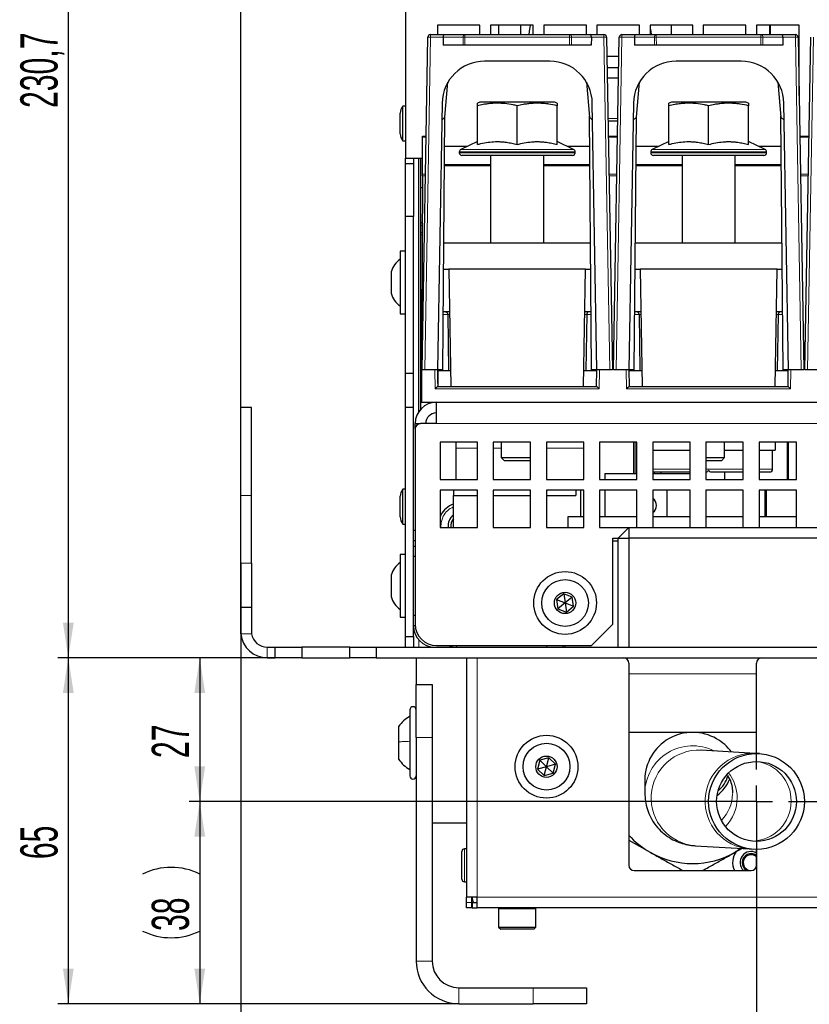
# Paper-space layout 'Blatt5' of a CAD drawing. Header units: millimetres. Extents: x 5 to 418, y 2 to 292.
# Tile 3 of 30: x 93 to 167, y 106 to 199. Entities that reach past the tile are written whole.
import ezdxf

# ---------------------------------------------------------------- set-up
doc = ezdxf.new("R2010")
doc.units = ezdxf.units.MM
doc.layers.add('SLD-0', color=7, linetype='Continuous')
doc.styles.add('SLDTEXTSTYLE1', font='TXT', dxfattribs={"width": 0.605})
doc.dimstyles.new('SLDDIMSTYLE5', dxfattribs={"dimtxt": 3.5, "dimasz": 3.302, "dimexe": 0, "dimexo": 0.0625, "dimgap": 0.875, "dimtad": 1, "dimdec": 1, "dimlfac": 2, "dimrnd": 1e-09, "dimzin": 12, "dimdsep": 46, "dimtxsty": 'SLDTEXTSTYLE1', "dimsah": 1, "dimcen": 0.09, "dimadec": 0, "dimazin": 3, "dimtfac": 1, "dimtofl": 0, "dimtmove": 0, "dimatfit": 3, "dimfxl": 1, "dimfrac": 2, "dimtolj": 1, "dimtzin": 12, "dimarcsym": 0})
doc.dimstyles.new('SLDDIMSTYLE6', dxfattribs={"dimtxt": 3.5, "dimasz": 3.302, "dimexe": 0, "dimexo": 0.0625, "dimgap": 0.875, "dimtad": 1, "dimlfac": 2, "dimrnd": 1e-09, "dimzin": 12, "dimdsep": 46, "dimtxsty": 'SLDTEXTSTYLE1', "dimsah": 1, "dimcen": 0.09, "dimadec": 0, "dimazin": 3, "dimtfac": 1, "dimtofl": 0, "dimtmove": 0, "dimatfit": 3, "dimfxl": 1, "dimfrac": 2, "dimtolj": 1, "dimtzin": 12, "dimarcsym": 0})

# ---------------------------------------------------------------- blocks, each defined once
blk = doc.blocks.new('_D_28')
at = {"layer": 'SLD-0', "color": 7}
for p, q in [((133.868, 254.007), (96.083, 254.007)), ((97.083, 254.007), (97.083, 138.668)), ((119.043, 138.668), (96.083, 138.668))]:
    blk.add_line(p, q, dxfattribs=at)
for points in [[(97.083, 254.007), (96.575, 250.705), (97.591, 250.705)], [(97.083, 138.668), (97.591, 141.97), (96.575, 141.97)]]:
    blk.add_solid(points, dxfattribs=at)
at = {"layer": 'SLD-0', "color": 7, "insert": (92.572, 190.322), "char_height": 3.5, "attachment_point": 1, "rotation": 90, "style": 'SLDTEXTSTYLE1'}
blk.add_mtext('230,7', dxfattribs=at)
blk = doc.blocks.new('_D_29')
at = {"layer": 'SLD-0', "color": 7}
for p, q in [((119.043, 138.668), (96.083, 138.668)), ((97.083, 138.668), (97.083, 106.168)), ((133.793, 106.168), (96.083, 106.168))]:
    blk.add_line(p, q, dxfattribs=at)
for points in [[(97.083, 138.668), (96.575, 135.366), (97.591, 135.366)], [(97.083, 106.168), (97.591, 109.47), (96.575, 109.47)]]:
    blk.add_solid(points, dxfattribs=at)
at = {"layer": 'SLD-0', "color": 7, "insert": (92.572, 119.745), "char_height": 3.5, "attachment_point": 1, "rotation": 90, "style": 'SLDTEXTSTYLE1'}
blk.add_mtext('65', dxfattribs=at)
blk = doc.blocks.new('_D_30')
at = {"layer": 'SLD-0', "color": 7}
for p, q in [((119.043, 138.668), (108.441, 138.668)), ((109.441, 138.668), (109.441, 125.168)), ((161.793, 125.168), (108.441, 125.168))]:
    blk.add_line(p, q, dxfattribs=at)
for points in [[(109.441, 138.668), (108.933, 135.366), (109.949, 135.366)], [(109.441, 125.168), (109.949, 128.47), (108.933, 128.47)]]:
    blk.add_solid(points, dxfattribs=at)
at = {"layer": 'SLD-0', "color": 7, "insert": (104.929, 129.245), "char_height": 3.5, "attachment_point": 1, "rotation": 90, "style": 'SLDTEXTSTYLE1'}
blk.add_mtext('27', dxfattribs=at)
blk = doc.blocks.new('_D_31')
at = {"layer": 'SLD-0', "color": 7}
for p, q in [((161.793, 125.168), (108.441, 125.168)), ((109.441, 125.168), (109.441, 106.168)), ((133.793, 106.168), (108.441, 106.168))]:
    blk.add_line(p, q, dxfattribs=at)
for centre, start, end in [((106.755, 112.97), 63.43495, 116.56505), ((106.755, 118.366), 243.43495, 296.56505)]:
    blk.add_arc(centre, 6.006, start, end, dxfattribs=at)
for points in [[(109.441, 125.168), (108.933, 121.866), (109.949, 121.866)], [(109.441, 106.168), (109.949, 109.47), (108.933, 109.47)]]:
    blk.add_solid(points, dxfattribs=at)
at = {"layer": 'SLD-0', "color": 7, "insert": (104.929, 112.995), "char_height": 3.5, "attachment_point": 1, "rotation": 90, "style": 'SLDTEXTSTYLE1'}
blk.add_mtext('38', dxfattribs=at)
blk = doc.blocks.new('_D_32')
at = {"layer": 'SLD-0', "color": 7}
for p, q in [((113.293, 147.55), (113.293, 95.168)), ((161.793, 125.168), (161.793, 95.168)), ((113.293, 96.168), (161.793, 96.168))]:
    blk.add_line(p, q, dxfattribs=at)
for points in [[(113.293, 96.168), (116.595, 95.66), (116.595, 96.676)], [(161.793, 96.168), (158.491, 96.676), (158.491, 95.66)]]:
    blk.add_solid(points, dxfattribs=at)
at = {"layer": 'SLD-0', "color": 7, "insert": (134.869, 100.68), "char_height": 3.5, "attachment_point": 1, "style": 'SLDTEXTSTYLE1'}
blk.add_mtext('97', dxfattribs=at)
blk = doc.blocks.new('_D_33')
at = {"layer": 'SLD-0', "color": 7}
for p, q in [((113.293, 145.918), (113.293, 87.596)), ((260.793, 125.168), (260.793, 87.596)), ((260.793, 88.596), (113.293, 88.596))]:
    blk.add_line(p, q, dxfattribs=at)
for points in [[(113.293, 88.596), (116.595, 88.088), (116.595, 89.104)], [(260.793, 88.596), (257.491, 89.104), (257.491, 88.088)]]:
    blk.add_solid(points, dxfattribs=at)
at = {"layer": 'SLD-0', "color": 7, "insert": (183.032, 93.108), "char_height": 3.5, "attachment_point": 1, "style": 'SLDTEXTSTYLE1'}
blk.add_mtext('295', dxfattribs=at)
blk = doc.blocks.new('_D_34')
at = {"layer": 'SLD-0', "color": 7}
for p, q in [((113.293, 153.905), (113.293, 269.669)), ((309.293, 153.905), (309.293, 269.669)), ((113.293, 268.669), (309.293, 268.669))]:
    blk.add_line(p, q, dxfattribs=at)
for points in [[(113.293, 268.669), (116.595, 268.161), (116.595, 269.177)], [(309.293, 268.669), (305.991, 269.177), (305.991, 268.161)]]:
    blk.add_solid(points, dxfattribs=at)
at = {"layer": 'SLD-0', "color": 7, "insert": (207.282, 273.18), "char_height": 3.5, "attachment_point": 1, "style": 'SLDTEXTSTYLE1'}
blk.add_mtext('392', dxfattribs=at)
blk = doc.blocks.new('_D_35')
at = {"layer": 'SLD-0', "color": 7}
for p, q in [((161.793, 119.168), (161.793, 95.182)), ((260.793, 119.168), (260.793, 95.182)), ((161.793, 96.182), (260.793, 96.182))]:
    blk.add_line(p, q, dxfattribs=at)
for points in [[(161.793, 96.182), (165.095, 95.674), (165.095, 96.69)], [(260.793, 96.182), (257.491, 96.69), (257.491, 95.674)]]:
    blk.add_solid(points, dxfattribs=at)
at = {"layer": 'SLD-0', "color": 7, "insert": (207.282, 100.694), "char_height": 3.5, "attachment_point": 1, "style": 'SLDTEXTSTYLE1'}
blk.add_mtext('198', dxfattribs=at)
blk = doc.blocks.new('SW_CENTERMARKSYMBOL_5')
at = {"layer": 'SLD-0', "color": 0}
for p, q in [((0, 3), (0, 6)), ((0, 0), (0, 1.5)), ((-3, 0), (-6, 0)), ((0, 0), (-1.5, 0)), ((0, 0), (0, -1.5)), ((0, 0), (1.5, 0)), ((3, 0), (6, 0)), ((0, -3), (0, -6))]:
    blk.add_line(p, q, dxfattribs=at)

psp = doc.layouts.new('Blatt5')

# ---------------------------------------------------------------- linework, layer by layer
at = {"color": 7, "linetype": 'Continuous', "lineweight": 25}
for p, q in [((128.7926, 221.3683), (128.7926, 185.6183)), ((135.7926, 198.1183), (131.7926, 198.1183)), ((131.7926, 198.1183), (131.7926, 197.2183)), ((135.7926, 197.2183), (135.7926, 198.1183)), ((140.7926, 198.1183), (136.7926, 198.1183)), ((136.7926, 198.1183), (136.7926, 197.2183)), ((137.5426, 198.1183), (137.5426, 197.2183)), ((139.6426, 197.2183), (139.6426, 198.1183)), ((140.7926, 197.2183), (140.7926, 198.1183)), ((145.7926, 198.1183), (141.7926, 198.1183)), ((141.7926, 198.1183), (141.7926, 197.2183)), ((145.7926, 197.2183), (145.7926, 198.1183)), ((150.7926, 198.1183), (146.7926, 198.1183)), ((146.7926, 198.1183), (146.7926, 197.2183)), ((150.7926, 197.2183), (150.7926, 198.1183)), ((155.7926, 198.1183), (151.7926, 198.1183)), ((151.7926, 198.1183), (151.7926, 197.2183)), ((153.7926, 197.2183), (153.7926, 198.1183)), ((155.7926, 197.2183), (155.7926, 198.1183)), ((160.7926, 198.1183), (156.7926, 198.1183)), ((156.7926, 198.1183), (156.7926, 197.2183)), ((160.7926, 197.2183), (160.7926, 198.1183)), ((165.7926, 198.1183), (161.7926, 198.1183)), ((161.7926, 198.1183), (161.7926, 197.2183)), ((163.0426, 197.2183), (163.0426, 198.1183)), ((163.1176, 197.2183), (163.1176, 198.1183)), ((165.7926, 194.1183), (165.7926, 198.1183)), ((131.1381, 197.2183), (132.4231, 197.2183)), ((132.4231, 197.2183), (134.3733, 197.2183)), ((134.3733, 197.2183), (144.2119, 197.2183)), ((144.2119, 197.2183), (146.1621, 197.2183)), ((146.1621, 197.2183), (147.4471, 197.2183)), ((149.1381, 197.2183), (150.4231, 197.2183)), ((150.4231, 197.2183), (152.3733, 197.2183)), ((152.3733, 197.2183), (162.2119, 197.2183)), ((162.2119, 197.2183), (164.1621, 197.2183)), ((164.1621, 197.2183), (165.4471, 197.2183)), ((130.3426, 165.7183), (130.8881, 196.9727)), ((132.3196, 196.964), (132.325, 196.2183)), ((134.2019, 196.2183), (132.325, 196.2183)), ((134.3787, 196.2183), (134.2019, 196.2183)), ((144.2065, 196.2183), (134.3787, 196.2183)), ((144.3833, 196.2183), (144.2065, 196.2183)), ((146.2602, 196.2183), (144.3833, 196.2183)), ((146.2656, 196.964), (146.2602, 196.2183)), ((147.697, 196.9727), (148.2426, 165.7183)), ((148.3426, 165.7183), (148.8881, 196.9727)), ((150.3196, 196.964), (150.325, 196.2183)), ((152.2019, 196.2183), (150.325, 196.2183)), ((152.3787, 196.2183), (152.2019, 196.2183)), ((162.2065, 196.2183), (152.3787, 196.2183)), ((162.3833, 196.2183), (162.2065, 196.2183)), ((164.2602, 196.2183), (162.3833, 196.2183)), ((164.2656, 196.964), (164.2602, 196.2183)), ((165.697, 196.9727), (166.2426, 165.7183)), ((166.3426, 165.7183), (166.8881, 196.9727)), ((142.3556, 194.7183), (136.2296, 194.7183)), ((148.8566, 195.1683), (147.7285, 195.1683)), ((160.3556, 194.7183), (154.2296, 194.7183)), ((165.7926, 195.1683), (165.7285, 195.1683)), ((147.7469, 194.1183), (148.8383, 194.1183)), ((165.7469, 194.1183), (165.7926, 194.1183)), ((132.4942, 189.4683), (132.7809, 192.7447)), ((145.8043, 192.7447), (146.091, 189.4683)), ((148.8209, 193.1183), (147.7643, 193.1183)), ((150.4942, 189.4683), (150.7809, 192.7447)), ((163.8043, 192.7447), (164.091, 189.4683)), ((165.7926, 193.1183), (165.7643, 193.1183)), ((165.7926, 191.4988), (165.7926, 193.1183)), ((132.2302, 190.7881), (131.7926, 165.7183)), ((135.7926, 190.8683), (135.5426, 190.7683)), ((142.7926, 190.8683), (135.7926, 190.8683)), ((143.0426, 190.7683), (142.7926, 190.8683)), ((146.7926, 165.7183), (146.355, 190.7881)), ((150.2302, 190.7881), (149.7926, 165.7183)), ((153.7926, 190.8683), (153.5426, 190.7683)), ((160.7926, 190.8683), (153.7926, 190.8683)), ((161.0426, 190.7683), (160.7926, 190.8683)), ((164.7926, 165.7183), (164.355, 190.7881)), ((128.2926, 187.8973), (128.2926, 189.8394)), ((128.7926, 190.5008), (128.5426, 190.5008)), ((128.5426, 187.2358), (128.5426, 190.5008)), ((135.5426, 186.8905), (135.5426, 190.5363)), ((139.2926, 186.8905), (139.2926, 190.5363)), ((143.0426, 186.8905), (143.0426, 190.5363)), ((153.5426, 186.8905), (153.5426, 190.5363)), ((157.2926, 186.8905), (157.2926, 190.5363)), ((161.0426, 186.8905), (161.0426, 190.5363)), ((132.202, 189.1762), (132.4942, 189.4683)), ((132.2926, 165.7183), (132.5005, 189.54)), ((146.2926, 165.7183), (146.0847, 189.54)), ((146.091, 189.4683), (146.3831, 189.1762)), ((147.8341, 189.1183), (148.751, 189.1183)), ((150.202, 189.1762), (150.4942, 189.4683)), ((150.2926, 165.7183), (150.5005, 189.54)), ((164.2926, 165.7183), (164.0847, 189.54)), ((164.091, 189.4683), (164.3831, 189.1762)), ((128.5426, 187.2358), (128.7926, 187.2358)), ((130.3862, 184.1128), (130.4014, 187.5951)), ((130.4014, 187.5951), (130.4017, 187.6683)), ((130.4017, 187.6683), (130.7257, 187.6683)), ((135.5426, 187.161), (133.9869, 186.4356)), ((144.5982, 186.4356), (143.0426, 187.161)), ((147.8594, 187.6683), (148.7257, 187.6683)), ((153.5426, 187.161), (151.9869, 186.4356)), ((162.5982, 186.4356), (161.0426, 187.161)), ((165.8594, 187.6683), (166.7257, 187.6683)), ((134.5932, 186.7183), (132.4759, 186.7183)), ((133.8426, 186.2091), (133.8426, 186.1183)), ((146.1093, 186.7183), (143.992, 186.7183)), ((144.7426, 186.1183), (144.7426, 186.2091)), ((152.5932, 186.7183), (150.4759, 186.7183)), ((151.8426, 186.2091), (151.8426, 186.1183)), ((164.1093, 186.7183), (161.992, 186.7183)), ((162.7426, 186.1183), (162.7426, 186.2091)), ((128.7926, 185.6183), (130.3927, 185.6183)), ((128.7926, 185.1183), (128.7926, 185.6183)), ((128.7926, 185.1183), (129.5426, 185.1183)), ((128.7926, 180.1183), (128.7926, 185.1183)), ((129.5426, 185.6183), (129.5426, 185.1183)), ((129.5426, 185.1183), (129.5426, 180.1183)), ((130.0426, 161.7986), (130.0426, 185.6183)), ((130.2176, 162.019), (130.2176, 185.6183)), ((139.2926, 185.8683), (134.0926, 185.8683)), ((136.7926, 185.8683), (136.7926, 177.6683)), ((144.4926, 185.8683), (139.2926, 185.8683)), ((141.7926, 177.6683), (141.7926, 185.8683)), ((157.2926, 185.8683), (152.0926, 185.8683)), ((154.7926, 185.8683), (154.7926, 177.6683)), ((162.4926, 185.8683), (157.2926, 185.8683)), ((159.7926, 177.6683), (159.7926, 185.8683)), ((130.3854, 183.9404), (130.3862, 184.1128)), ((132.4601, 184.9183), (133.0425, 184.9183)), ((132.7926, 184.9683), (132.4606, 184.9683)), ((136.7926, 184.9683), (132.7926, 184.9683)), ((132.7926, 184.9183), (132.7935, 184.9683)), ((133.0425, 184.9183), (136.7926, 184.9183)), ((145.7926, 184.9683), (141.7926, 184.9683)), ((141.7926, 184.9183), (145.5426, 184.9183)), ((145.5426, 184.9183), (146.125, 184.9183)), ((145.7917, 184.9683), (145.7926, 184.9183)), ((146.1246, 184.9683), (145.7926, 184.9683)), ((150.4601, 184.9183), (151.0425, 184.9183)), ((150.7926, 184.9683), (150.4606, 184.9683)), ((154.7926, 184.9683), (150.7926, 184.9683)), ((150.7926, 184.9183), (150.7935, 184.9683)), ((151.0425, 184.9183), (154.7926, 184.9183)), ((163.7926, 184.9683), (159.7926, 184.9683)), ((159.7926, 184.9183), (163.5426, 184.9183)), ((163.5426, 184.9183), (164.125, 184.9183)), ((163.7917, 184.9683), (163.7926, 184.9183)), ((164.1246, 184.9683), (163.7926, 184.9683)), ((130.3854, 183.9404), (130.2926, 162.6683)), ((130.2176, 182.8408), (130.3806, 182.8408)), ((129.5426, 180.1183), (128.7926, 180.1183)), ((128.7926, 165.3683), (128.7926, 180.1183)), ((129.5426, 165.3683), (129.5426, 180.1183)), ((130.2176, 179.5683), (130.3663, 179.5683)), ((132.3969, 177.6683), (146.1883, 177.6683)), ((150.3969, 177.6683), (164.1883, 177.6683)), ((128.7926, 176.8683), (128.2926, 176.8683)), ((128.2926, 176.8683), (128.2926, 172.2873)), ((127.4426, 174.9183), (127.4426, 173.3654)), ((132.3751, 175.1683), (132.8608, 175.1683)), ((145.7244, 175.1683), (132.8608, 175.1683)), ((132.8608, 175.1683), (133.0528, 164.1683)), ((145.5324, 164.1683), (145.7244, 175.1683)), ((145.7244, 175.1683), (146.2101, 175.1683)), ((150.3751, 175.1683), (150.8608, 175.1683)), ((163.7244, 175.1683), (150.8608, 175.1683)), ((150.8608, 175.1683), (151.0528, 164.1683)), ((163.5324, 164.1683), (163.7244, 175.1683)), ((163.7244, 175.1683), (164.2101, 175.1683)), ((127.4426, 173.3654), (127.4426, 172.9183)), ((128.2926, 172.2873), (128.2926, 170.9683)), ((132.9306, 171.1683), (132.3401, 171.1683)), ((146.245, 171.1683), (145.6546, 171.1683)), ((150.9306, 171.1683), (150.3401, 171.1683)), ((164.245, 171.1683), (163.6546, 171.1683)), ((128.2926, 170.9683), (128.7926, 170.9683)), ((130.3293, 171.0874), (130.2176, 171.0874)), ((130.2926, 171.0874), (130.2926, 170.1433)), ((132.7548, 170.9227), (132.836, 165.6683)), ((145.8303, 170.9227), (145.7492, 165.6683)), ((150.7548, 170.9227), (150.836, 165.6683)), ((163.8303, 170.9227), (163.7492, 165.6683)), ((130.2926, 170.1433), (130.2176, 170.1433)), ((130.5927, 165.7183), (130.3426, 165.7183)), ((131.7926, 165.7183), (130.5927, 165.7183)), ((132.2926, 165.7183), (131.7926, 165.7183)), ((131.8007, 165.7183), (131.8278, 164.1683)), ((131.8233, 164.4265), (131.8458, 165.7183)), ((131.845, 165.6683), (132.836, 165.6683)), ((131.8711, 164.1683), (131.845, 165.6683)), ((132.836, 165.6683), (133.0266, 165.6683)), ((145.5586, 165.6683), (145.7492, 165.6683)), ((145.7492, 165.6683), (146.7836, 165.6683)), ((146.7926, 165.7183), (146.2926, 165.7183)), ((146.7574, 164.1683), (146.7844, 165.7183)), ((147.9925, 165.7183), (146.7926, 165.7183)), ((148.2426, 165.7183), (147.9925, 165.7183)), ((148.5927, 165.7183), (148.3426, 165.7183)), ((149.7926, 165.7183), (148.5927, 165.7183)), ((150.2926, 165.7183), (149.7926, 165.7183)), ((149.8007, 165.7183), (149.8278, 164.1683)), ((149.8016, 165.6683), (150.836, 165.6683)), ((150.836, 165.6683), (151.0266, 165.6683)), ((163.5586, 165.6683), (163.7492, 165.6683)), ((163.7492, 165.6683), (164.7836, 165.6683)), ((164.7926, 165.7183), (164.2926, 165.7183)), ((164.7574, 164.1683), (164.7844, 165.7183)), ((165.9925, 165.7183), (164.7926, 165.7183)), ((166.2426, 165.7183), (165.9925, 165.7183)), ((166.5927, 165.7183), (166.3426, 165.7183)), ((167.7926, 165.7183), (166.5927, 165.7183)), ((128.7926, 162.1683), (128.7926, 165.3683)), ((129.5426, 165.3683), (128.7926, 165.3683)), ((129.5426, 162.1683), (129.5426, 165.3683)), ((131.8277, 164.1683), (146.7574, 164.1683)), ((149.8277, 164.1683), (164.7574, 164.1683)), ((114.2926, 162.1683), (113.2926, 162.1683)), ((113.2926, 153.9048), (113.2926, 162.1683)), ((114.2926, 153.9048), (114.2926, 162.1683)), ((129.5426, 162.1683), (128.7926, 162.1683)), ((128.7926, 140.6683), (128.7926, 162.1683)), ((129.5426, 140.6683), (129.5426, 162.1683)), ((130.2926, 162.6683), (184.2926, 162.6683)), ((131.6926, 160.6683), (131.6926, 162.6683)), ((129.6926, 160.1683), (129.6926, 160.6683)), ((129.6926, 160.6683), (130.1926, 160.6683)), ((129.6926, 160.1683), (129.6926, 141.8183)), ((131.6926, 160.6683), (130.1926, 160.6683)), ((135.5426, 158.9183), (132.0426, 158.9183)), ((132.0426, 158.9183), (132.0426, 155.4183)), ((133.5426, 158.3742), (133.5426, 158.9183)), ((133.5426, 155.4183), (133.5426, 158.3742)), ((135.5426, 155.4183), (135.5426, 158.9183)), ((140.5426, 158.9183), (137.0426, 158.9183)), ((137.0426, 158.9183), (137.0426, 155.4183)), ((137.7926, 158.9183), (137.7926, 157.4751)), ((140.5426, 155.4183), (140.5426, 158.9183)), ((145.5426, 158.9183), (142.0426, 158.9183)), ((142.0426, 158.9183), (142.0426, 155.4183)), ((145.5426, 155.4183), (145.5426, 158.9183)), ((150.5426, 158.9183), (147.0426, 158.9183)), ((147.0426, 158.9183), (147.0426, 155.4183)), ((150.2426, 155.9683), (150.2426, 158.9183)), ((150.5426, 155.4183), (150.5426, 158.9183)), ((155.5426, 158.9183), (152.0426, 158.9183)), ((152.0426, 158.9183), (152.0426, 155.4183)), ((155.5426, 155.4183), (155.5426, 158.9183)), ((160.5426, 158.9183), (157.0426, 158.9183)), ((157.0426, 158.9183), (157.0426, 155.4183)), ((158.7926, 157.4751), (158.7926, 158.9183)), ((160.5426, 155.4183), (160.5426, 158.9183)), ((165.5426, 158.9183), (162.0426, 158.9183)), ((162.0426, 158.9183), (162.0426, 155.4183)), ((163.5426, 158.9183), (163.5426, 158.1683)), ((164.7176, 155.4183), (164.7176, 158.9183)), ((164.7926, 155.4183), (164.7926, 158.9183)), ((165.5426, 155.4183), (165.5426, 158.9183)), ((137.7926, 157.4751), (138.0993, 157.1683)), ((137.7926, 157.4751), (138.03, 157.4751)), ((138.03, 157.4751), (140.5426, 157.4751)), ((152.0426, 158.1683), (155.5426, 158.1683)), ((157.0426, 157.4751), (158.7926, 157.4751)), ((158.4858, 157.1683), (158.7926, 157.4751)), ((158.7926, 158.1683), (160.5426, 158.1683)), ((162.0426, 158.1683), (163.5426, 158.1683)), ((163.3051, 156.3783), (163.3051, 158.1683)), ((138.2882, 157.1683), (138.0993, 157.1683)), ((140.4858, 157.1683), (138.2882, 157.1683)), ((140.4858, 157.1683), (140.5426, 157.2251)), ((158.4858, 157.1683), (157.0426, 157.1683)), ((132.0426, 155.4183), (135.5426, 155.4183)), ((137.0426, 155.4183), (140.5426, 155.4183)), ((142.0426, 155.4183), (145.5426, 155.4183)), ((147.0426, 155.4183), (150.5426, 155.4183)), ((147.5176, 155.9683), (147.5176, 155.4183)), ((147.5176, 155.9683), (150.5426, 155.9683)), ((147.5176, 155.9683), (147.5176, 155.4183)), ((147.5176, 155.9683), (150.5426, 155.9683)), ((152.0426, 156.1283), (155.4001, 156.1283)), ((152.0426, 155.9683), (155.5426, 155.9683)), ((152.0426, 155.4183), (155.5426, 155.4183)), ((152.7926, 156.1283), (152.7926, 155.9683)), ((155.4001, 156.1283), (155.5426, 156.1283)), ((157.0426, 156.1283), (157.0551, 156.1283)), ((157.0426, 155.4183), (160.5426, 155.4183)), ((157.5301, 156.1283), (157.5753, 156.1283)), ((157.5753, 156.1283), (160.5426, 156.1283)), ((158.7926, 156.1283), (158.7926, 155.4183)), ((162.0426, 156.1283), (163.0551, 156.1283)), ((162.0426, 155.4183), (165.5426, 155.4183)), ((128.7926, 154.5008), (128.5426, 154.5008)), ((128.5426, 151.2358), (128.5426, 154.5008)), ((113.2926, 147.5501), (113.2926, 153.9048)), ((114.2926, 147.5501), (114.2926, 153.9048)), ((128.2926, 151.8973), (128.2926, 153.8394)), ((135.5426, 154.4183), (132.0426, 154.4183)), ((132.0426, 154.4183), (132.0426, 150.9183)), ((133.2926, 154.4183), (133.2926, 153.9183)), ((133.2926, 150.9183), (133.2926, 153.9183)), ((133.2926, 153.9183), (135.5426, 153.9183)), ((135.5426, 150.9183), (135.5426, 154.4183)), ((140.5426, 154.4183), (137.0426, 154.4183)), ((137.0426, 154.4183), (137.0426, 150.9183)), ((137.0426, 153.9183), (140.5426, 153.9183)), ((140.5426, 150.9183), (140.5426, 154.4183)), ((145.5426, 154.4183), (142.0426, 154.4183)), ((142.0426, 154.4183), (142.0426, 150.9183)), ((142.0426, 153.9183), (144.7926, 153.9183)), ((144.7926, 154.4183), (144.7926, 153.9183)), ((145.2426, 154.4183), (145.2426, 151.9183)), ((145.5426, 150.9183), (145.5426, 154.4183)), ((150.5426, 154.4183), (147.0426, 154.4183)), ((147.0426, 154.4183), (147.0426, 150.9183)), ((147.5176, 154.4183), (147.5176, 151.9183)), ((147.5176, 154.4183), (147.5176, 151.9183)), ((150.5426, 150.9183), (150.5426, 154.4183)), ((155.5426, 154.4183), (152.0426, 154.4183)), ((152.0426, 154.4183), (152.0426, 150.9183)), ((153.3641, 154.4183), (153.3641, 151.9183)), ((153.3641, 154.4183), (153.3641, 151.9183)), ((155.5426, 150.9183), (155.5426, 154.4183)), ((160.5426, 154.4183), (157.0426, 154.4183)), ((157.0426, 154.4183), (157.0426, 150.9183)), ((160.5426, 150.9183), (160.5426, 154.4183)), ((165.5426, 154.4183), (162.0426, 154.4183)), ((162.0426, 154.4183), (162.0426, 150.9183)), ((162.6141, 151.9183), (162.6141, 154.4183)), ((162.6141, 151.9183), (162.6141, 154.4183)), ((162.7141, 154.4183), (162.7141, 151.9183)), ((162.7141, 154.4183), (162.7141, 151.9183)), ((165.5426, 150.9183), (165.5426, 154.4183)), ((132.1159, 152.0775), (132.0426, 151.9231)), ((144.0426, 151.9183), (144.0426, 150.9183)), ((145.5426, 151.9183), (144.0426, 151.9183)), ((150.5426, 151.9183), (147.0426, 151.9183)), ((155.5426, 151.9183), (152.0426, 151.9183)), ((160.5426, 151.9183), (157.0426, 151.9183)), ((165.5426, 151.9183), (162.0426, 151.9183)), ((128.5426, 151.2358), (128.7926, 151.2358)), ((132.0426, 150.9183), (135.5426, 150.9183)), ((137.0426, 150.9183), (140.5426, 150.9183)), ((142.0426, 150.9183), (145.5426, 150.9183)), ((147.0426, 150.9183), (149.7926, 150.9183)), ((149.7926, 150.9183), (148.7926, 149.9183)), ((149.7926, 150.9183), (155.7926, 150.9183)), ((149.7926, 150.9183), (149.7926, 149.9183)), ((155.7926, 150.9183), (211.2926, 150.9183)), ((129.5426, 150.6683), (129.6926, 150.6683)), ((148.2926, 149.9183), (148.7926, 149.9183)), ((148.2926, 141.8183), (148.2926, 149.9183)), ((148.7926, 149.9183), (149.7926, 149.9183)), ((148.7926, 139.6683), (148.7926, 149.9183)), ((149.7926, 149.9183), (149.7926, 139.6683)), ((272.7926, 149.9183), (149.7926, 149.9183)), ((129.6926, 149.6683), (129.5426, 149.6683)), ((129.5426, 149.1683), (129.6926, 149.1683)), ((148.2926, 149.6683), (148.7926, 149.6683)), ((128.7926, 148.3683), (128.2926, 148.3683)), ((128.2926, 148.3683), (128.2926, 144.5937)), ((129.6926, 148.1683), (129.5426, 148.1683)), ((113.2926, 143.4183), (113.2926, 147.5501)), ((114.2926, 147.5501), (114.2926, 143.4183)), ((127.4426, 146.4183), (127.4426, 145.1388)), ((127.4426, 145.1388), (127.4426, 144.4183)), ((128.2926, 144.5937), (128.2926, 142.4683)), ((143.6641, 144.6748), (142.9866, 144.1352)), ((144.47, 144.3578), (143.6641, 144.6748)), ((143.6641, 144.6748), (143.7926, 143.8183)), ((144.47, 144.3578), (143.7926, 143.8183)), ((144.5985, 143.5014), (144.47, 144.3578)), ((113.2926, 141.1683), (113.2926, 143.4183)), ((113.2926, 143.4183), (114.2926, 143.4183)), ((114.2926, 143.4183), (114.2926, 141.1683)), ((142.9866, 144.1352), (143.1152, 143.2788)), ((142.9866, 144.1352), (143.7926, 143.8183)), ((143.7926, 143.8183), (143.1152, 143.2788)), ((143.7926, 143.8183), (143.9211, 142.9619)), ((143.7926, 143.8183), (144.5985, 143.5014)), ((143.9211, 142.9619), (144.5985, 143.5014)), ((128.2926, 142.4683), (128.7926, 142.4683)), ((129.5426, 142.6683), (129.6926, 142.6683)), ((143.1152, 143.2788), (143.9211, 142.9619)), ((129.6982, 141.6683), (129.5426, 141.6683)), ((146.2926, 139.8183), (148.2926, 141.8183)), ((113.3051, 140.9183), (113.2926, 141.1683)), ((114.2926, 141.1683), (114.3136, 140.9183)), ((128.7926, 140.6683), (129.5426, 140.6683)), ((128.7926, 139.6683), (128.7926, 140.6683)), ((129.5426, 140.6683), (129.5426, 139.6683)), ((131.6926, 139.8183), (146.2926, 139.8183)), ((142.0926, 139.6683), (142.0926, 139.8183)), ((143.5926, 139.8183), (143.5926, 139.6683)), ((143.7926, 139.6683), (143.7926, 139.8183)), ((115.7926, 139.6683), (116.5426, 139.6683)), ((116.5426, 138.6683), (116.5426, 139.6683)), ((116.5426, 139.6683), (119.0426, 139.6683)), ((119.0426, 139.6683), (119.0426, 138.6683)), ((123.5426, 139.6683), (119.0426, 139.6683)), ((123.5426, 138.6683), (123.5426, 139.6683)), ((123.5426, 139.6683), (126.0426, 139.6683)), ((126.0426, 139.6683), (126.0426, 138.6683)), ((126.0426, 139.6683), (296.5426, 139.6683)), ((115.7926, 138.6683), (116.5426, 138.6683)), ((119.0426, 138.6683), (116.5426, 138.6683)), ((119.0426, 138.6683), (123.5426, 138.6683)), ((126.0426, 138.6683), (123.5426, 138.6683)), ((126.0426, 138.6683), (296.5426, 138.6683)), ((129.7926, 138.6683), (129.7926, 136.1683)), ((134.5376, 138.6683), (134.5376, 116.1683)), ((149.7926, 138.1683), (149.7926, 119.1683)), ((161.7926, 129.6765), (161.7926, 138.1683)), ((129.7926, 136.1683), (131.2926, 136.1683)), ((129.7926, 131.1683), (129.7926, 136.1683)), ((131.2926, 136.1683), (131.2926, 123.1683)), ((129.1926, 133.7683), (129.1926, 130.859)), ((128.1426, 132.2083), (128.1426, 130.763)), ((149.7926, 131.6818), (161.7926, 131.6818)), ((128.1426, 130.763), (128.1426, 129.1283)), ((129.1926, 130.859), (129.1926, 127.5683)), ((129.7926, 131.1683), (129.7926, 110.1683)), ((161.6513, 129.6851), (156.5791, 129.9914)), ((162.0639, 129.6601), (161.6513, 129.6851)), ((141.427, 129.041), (141.2072, 128.2033)), ((142.2624, 129.2695), (141.427, 129.041)), ((142.0426, 128.4318), (141.427, 129.041)), ((142.0426, 128.4318), (142.2624, 129.2695)), ((142.8779, 128.6603), (142.0426, 128.4318)), ((142.8779, 128.6603), (142.2624, 129.2695)), ((142.6581, 127.8226), (142.8779, 128.6603)), ((142.0426, 128.4318), (141.2072, 128.2033)), ((141.2072, 128.2033), (141.8228, 127.5941)), ((141.8228, 127.5941), (142.0426, 128.4318)), ((141.8228, 127.5941), (142.6581, 127.8226)), ((142.6581, 127.8226), (142.0426, 128.4318)), ((151.2926, 127.2151), (151.2926, 125.9514)), ((131.2926, 123.1683), (134.5376, 123.1683)), ((131.2926, 123.1683), (131.2926, 110.1683)), ((149.7926, 121.5446), (151.7926, 120.3922)), ((134.0876, 117.8683), (134.0876, 120.4683)), ((134.5376, 120.7183), (134.3376, 120.7183)), ((156.0365, 121.0078), (161.1087, 120.7014)), ((160.3597, 120.7467), (159.7926, 120.3922)), ((159.7926, 120.3922), (160.4033, 120.744)), ((161.1087, 120.7014), (161.5213, 120.6765)), ((161.7926, 119.1683), (161.7926, 120.6683)), ((150.2926, 118.6683), (161.2926, 118.6683)), ((134.3376, 117.6183), (134.5376, 117.6183)), ((135.5376, 116.1683), (134.5376, 116.1683)), ((134.5376, 115.6683), (134.5376, 116.1683)), ((134.5376, 115.1683), (134.5376, 115.6683)), ((135.0376, 115.6683), (135.0376, 116.1683)), ((135.0376, 115.1683), (135.0376, 115.6683)), ((135.0426, 115.6683), (135.0426, 115.1683)), ((135.0426, 115.6683), (135.5376, 115.6683)), ((135.5376, 115.1683), (135.5376, 116.1683)), ((135.0376, 115.1683), (134.5376, 115.1683)), ((135.0426, 115.1683), (135.5376, 115.1683)), ((287.0476, 115.1683), (135.5376, 115.1683)), ((137.5426, 115.1683), (137.5426, 115.0683)), ((137.5426, 115.0683), (137.5426, 113.3683)), ((141.0426, 115.0683), (141.0426, 115.1683)), ((141.0426, 113.3683), (141.0426, 115.0683)), ((137.5426, 113.3683), (137.7426, 113.1683)), ((137.5426, 113.3683), (141.0426, 113.3683)), ((140.8426, 113.1683), (137.7426, 113.1683)), ((140.8426, 113.1683), (141.0426, 113.3683)), ((133.7926, 107.6683), (140.7926, 107.6683)), ((140.7926, 107.6683), (145.7926, 107.6683)), ((145.7926, 107.6683), (145.7926, 106.1683)), ((133.7926, 106.1683), (140.7926, 106.1683)), ((145.7926, 106.1683), (140.7926, 106.1683))]:
    psp.add_line(p, q, dxfattribs=at)
at = {"color": 7, "linetype": 'Continuous', "lineweight": 18}
for p, q in [((131.1381, 196.964), (131.1381, 197.2183)), ((134.3733, 196.964), (134.3733, 197.2183)), ((144.2119, 196.964), (144.2119, 197.2183)), ((147.4471, 197.2183), (147.4471, 196.964)), ((149.1381, 196.964), (149.1381, 197.2183)), ((152.3733, 196.964), (152.3733, 197.2183)), ((162.2119, 196.964), (162.2119, 197.2183)), ((165.4471, 197.2183), (165.4471, 196.964)), ((131.1381, 196.964), (130.5927, 165.7183)), ((132.3196, 196.964), (131.1381, 196.964)), ((134.1965, 196.964), (132.3196, 196.964)), ((134.2019, 196.2183), (134.1965, 196.964)), ((144.2119, 196.964), (134.3733, 196.964)), ((134.3733, 196.964), (134.3787, 196.2183)), ((144.2065, 196.2183), (144.2119, 196.964)), ((144.3886, 196.964), (144.3833, 196.2183)), ((146.2656, 196.964), (144.3886, 196.964)), ((147.4471, 196.964), (146.2656, 196.964)), ((147.9925, 165.7183), (147.4471, 196.964)), ((149.1381, 196.964), (148.5927, 165.7183)), ((150.3196, 196.964), (149.1381, 196.964)), ((152.1965, 196.964), (150.3196, 196.964)), ((152.2019, 196.2183), (152.1965, 196.964)), ((162.2119, 196.964), (152.3733, 196.964)), ((152.3733, 196.964), (152.3787, 196.2183)), ((162.2065, 196.2183), (162.2119, 196.964)), ((162.3886, 196.964), (162.3833, 196.2183)), ((164.2656, 196.964), (162.3886, 196.964)), ((165.4471, 196.964), (164.2656, 196.964)), ((165.9925, 165.7183), (165.4471, 196.964)), ((167.1381, 196.964), (166.5927, 165.7183)), ((148.755, 189.3433), (147.8302, 189.3433)), ((130.7244, 187.5951), (130.4014, 187.5951)), ((148.7244, 187.5951), (147.8607, 187.5951)), ((166.7244, 187.5951), (165.8607, 187.5951)), ((139.2926, 186.2091), (133.8426, 186.2091)), ((133.8426, 186.1183), (139.2926, 186.1183)), ((133.9869, 186.4356), (139.2926, 186.4356)), ((139.2926, 186.4356), (144.5982, 186.4356)), ((144.7426, 186.2091), (139.2926, 186.2091)), ((139.2926, 186.1183), (144.7426, 186.1183)), ((157.2926, 186.2091), (151.8426, 186.2091)), ((151.8426, 186.1183), (157.2926, 186.1183)), ((151.9869, 186.4356), (157.2926, 186.4356)), ((157.2926, 186.4356), (162.5982, 186.4356)), ((162.7426, 186.2091), (157.2926, 186.2091)), ((157.2926, 186.1183), (162.7426, 186.1183)), ((130.3862, 184.1128), (130.6637, 184.1128)), ((133.0434, 184.9683), (133.0425, 184.9183)), ((145.5426, 184.9183), (145.5418, 184.9683)), ((147.9215, 184.1128), (148.6637, 184.1128)), ((151.0434, 184.9683), (151.0425, 184.9183)), ((163.5426, 184.9183), (163.5418, 184.9683)), ((165.9215, 184.1128), (166.6637, 184.1128)), ((130.6607, 183.9404), (130.3854, 183.9404)), ((148.6607, 183.9404), (147.9245, 183.9404)), ((166.6607, 183.9404), (165.9245, 183.9404)), ((130.3651, 179.2933), (130.2176, 179.2933)), ((130.2176, 178.6149), (130.3622, 178.6149)), ((130.2176, 178.4043), (130.3612, 178.4043)), ((132.7548, 170.9227), (132.338, 170.9227)), ((132.9349, 170.9227), (132.7548, 170.9227)), ((145.8303, 170.9227), (145.6503, 170.9227)), ((146.2472, 170.9227), (145.8303, 170.9227)), ((150.7548, 170.9227), (150.338, 170.9227)), ((150.9349, 170.9227), (150.7548, 170.9227)), ((163.8303, 170.9227), (163.6503, 170.9227)), ((164.2472, 170.9227), (163.8303, 170.9227)), ((131.5821, 163.9227), (131.5508, 165.7183)), ((147.0344, 165.7183), (147.0031, 163.9227)), ((149.5821, 163.9227), (149.5508, 165.7183)), ((165.0344, 165.7183), (165.0031, 163.9227)), ((147.0031, 163.9227), (131.5821, 163.9227)), ((165.0031, 163.9227), (149.5821, 163.9227)), ((131.6926, 160.6683), (174.2926, 160.6683)), ((133.5426, 158.3742), (135.5426, 158.3742)), ((137.0426, 158.3742), (137.7926, 158.3742)), ((142.0426, 158.3742), (145.5426, 158.3742)), ((150.3926, 155.9683), (150.3926, 158.9183)), ((152.0426, 156.3783), (155.5003, 156.3783)), ((157.0426, 156.3783), (157.2926, 156.3783)), ((157.2926, 156.3783), (157.3294, 156.3783)), ((157.3294, 156.3783), (160.5426, 156.3783)), ((162.0426, 156.3783), (163.3051, 156.3783)), ((152.1926, 156.1283), (152.1926, 155.9683)), ((114.2926, 153.9048), (113.2926, 153.9048)), ((113.2926, 147.5501), (114.2926, 147.5501)), ((114.3136, 140.9183), (113.3051, 140.9183)), ((130.0426, 139.6683), (130.0426, 140.3454)), ((133.5926, 139.8183), (133.5926, 139.6683)), ((115.7926, 139.6683), (115.7926, 138.6683)), ((135.5376, 138.6683), (135.5376, 116.1683)), ((149.7926, 137.1683), (161.7926, 137.1683)), ((131.2926, 131.1683), (129.7926, 131.1683)), ((134.3376, 117.6183), (134.3376, 120.7183)), ((135.0376, 115.6683), (134.5376, 115.6683)), ((287.0476, 116.1683), (135.5376, 116.1683)), ((141.0426, 115.0683), (137.5426, 115.0683)), ((131.2926, 110.1683), (129.7926, 110.1683)), ((133.7926, 107.6683), (133.7926, 106.1683)), ((140.7926, 106.1683), (140.7926, 107.6683))]:
    psp.add_line(p, q, dxfattribs=at)
at = {"color": 7, "linetype": 'Continuous', "lineweight": 25, "flags": 128}
for points in [[(140.4102, 197.2183), (140.441, 197.5128), (140.5533, 198.1183)], [(151.7926, 197.836), (151.8442, 197.5128), (151.8749, 197.2183)], [(132.8327, 139.8183), (133.2024, 139.7067), (133.5926, 139.6683)]]:
    psp.add_lwpolyline(points, dxfattribs=at)
at = {"color": 7, "linetype": 'Continuous', "lineweight": 18, "flags": 128}
psp.add_lwpolyline([(132.3374, 151.9615), (132.1448, 151.3909), (132.1234, 150.9183)], dxfattribs=at)
at = {"color": 7, "linetype": 'Continuous', "lineweight": 25}
for centre, radius in [((143.7926, 143.8183), 2.95), ((143.7926, 143.8183), 2.2), ((143.7926, 143.8183), 1), ((142.0426, 128.4318), 2.95), ((142.0426, 128.4318), 2.2), ((161.7926, 125.1683), 4.5), ((142.0426, 128.4318), 1), ((161.7926, 125.1683), 3.75)]:
    psp.add_circle(centre, radius, dxfattribs=at)
for centre, radius, start, end in [((131.1381, 196.9683), 0.25, 90, 179), ((147.4471, 196.9683), 0.25, 1, 90), ((149.1381, 196.9683), 0.25, 90, 179), ((165.4471, 196.9683), 0.25, 1, 90), ((136.2296, 190.7183), 4, 90, 179), ((142.3556, 190.7183), 4, 1, 90), ((154.2296, 190.7183), 4, 90, 179), ((160.3556, 190.7183), 4, 1, 90), ((129.2926, 189.8394), 1, 138.590378, 180), ((129.2926, 187.8973), 1, 180, 221.409622), ((134.0926, 186.2091), 0.25, 115, 180), ((134.0926, 186.1183), 0.25, 180, 270), ((144.4926, 186.1183), 0.25, 270, 0), ((144.4926, 186.2091), 0.25, 0, 65), ((152.0926, 186.2091), 0.25, 115, 180), ((152.0926, 186.1183), 0.25, 180, 270), ((162.4926, 186.1183), 0.25, 270, 0), ((162.4926, 186.2091), 0.25, 0, 65), ((129.3853, 174.4432), 2, 123.118888, 166.258685), ((129.3853, 173.3934), 2, 193.741315, 236.881112), ((131.6926, 160.6683), 2, 90, 180), ((131.6926, 160.6683), 1, 90, 180), ((130.1926, 160.1683), 0.5, 90, 180), ((163.0551, 156.3783), 0.25, 270, 0), ((157.0551, 156.3783), 0.25, 270, 341.805127), ((157.5301, 156.3783), 0.25, 198.194872, 270), ((129.2926, 153.8394), 1, 138.590378, 180), ((151.5926, 152.9683), 0.8, 304.228602, 55.771398), ((134.0426, 151.0683), 2.175, 110.171271, 152.354171), ((129.2926, 151.8973), 1, 180, 221.409622), ((134.0426, 151.0683), 1.25, 126.869898, 186.892103), ((134.0426, 151.0683), 1, 138.590378, 188.626927), ((129.3853, 145.9432), 2, 123.118888, 166.258685), ((129.3853, 144.8934), 2, 193.741315, 236.881112), ((131.5426, 141.6683), 2, 180, 270), ((131.6926, 141.8183), 2, 180, 270), ((115.7926, 141.1683), 2.5, 185.73917, 270), ((115.7926, 141.1683), 1.5, 189.594068, 270), ((149.2926, 138.1683), 0.5, 0, 90), ((162.2926, 138.1683), 0.5, 90, 180), ((129.4926, 133.7683), 0.3, 0, 180), ((155.7914, 127.1575), 4.4992, 59.977089, 179.266215), ((155.8365, 127.1645), 4.4707, 36.423463, 60.43263), ((129.4926, 127.5683), 0.3, 180, 360), ((155.8473, 128.6812), 3.7007, 307.216002, 337.740633), ((155.8544, 128.6721), 3.441, 312.209445, 341.724903), ((155.7297, 127.3242), 7.9721, 221.863086, 240.405001), ((134.3376, 120.4683), 0.25, 90, 180), ((155.7926, 127.4409), 8.1046, 240.425963, 299.574037), ((161.2926, 119.4183), 1.75, 142.33991, 205.376934), ((161.2926, 119.4183), 1.05, 61.56311, 225.584691), ((161.2926, 119.4183), 0.85, 53.968121, 180), ((161.2926, 119.4183), 0.85, 180, 241.927513), ((161.2926, 119.4183), 0.75, 48.189685, 180), ((161.2926, 119.4183), 0.75, 180, 270), ((150.2926, 119.1683), 0.5, 180, 270), ((161.2926, 119.1683), 0.5, 270, 0), ((134.3376, 117.8683), 0.25, 180, 270), ((136.0426, 116.1683), 1, 180, 210), ((137.6426, 115.0683), 0.1, 90, 180), ((140.9426, 115.0683), 0.1, 0, 90), ((133.7926, 110.1683), 4, 180, 270), ((133.7926, 110.1683), 2.5, 180, 270)]:
    psp.add_arc(centre, radius, start, end, dxfattribs=at)
at = {"color": 7, "linetype": 'Continuous', "lineweight": 18}
for centre, radius, start, end in [((134.4185, 196.9983), 0.2246, 101.61673, 188.794568), ((144.1667, 196.9983), 0.2246, 351.205432, 78.38327), ((152.4185, 196.9983), 0.2246, 101.61673, 188.794568), ((162.1667, 196.9983), 0.2246, 351.205432, 78.38327), ((131.1382, 200.5509), 3.587, 266.002642, 269.998576), ((134.2849, 207.6968), 10.7332, 269.528234, 270.471766), ((144.3003, 207.6968), 10.7332, 269.528234, 270.471766), ((147.447, 200.5509), 3.587, 270.001424, 273.997358), ((149.1382, 200.5509), 3.587, 266.002642, 269.998576), ((152.2849, 207.6968), 10.7332, 269.528234, 270.471766), ((162.3003, 207.6968), 10.7332, 269.528234, 270.471766), ((165.447, 200.5509), 3.587, 270.001424, 273.997358), ((134.0426, 151.0683), 1.925, 112.930259, 152.354171), ((155.7854, 125.9016), 4.4931, 63.361312, 179.363306), ((156.3905, 125.4946), 4.5008, 87.597717, 265.489296), ((161.4626, 125.1882), 4.5008, 87.597717, 265.489296), ((161.3324, 125.2371), 3.7119, 359.402477, 82.613699), ((156.1833, 125.5179), 3.7888, 359.801954, 37.968563), ((155.8753, 125.9575), 3.6674, 315.523226, 358.819216), ((156.1707, 125.5029), 3.8013, 315.169587, 0.028148), ((161.3296, 125.1583), 3.7148, 270.440474, 0.619569)]:
    psp.add_arc(centre, radius, start, end, dxfattribs=at)
at = {"color": 7, "linetype": 'Continuous', "lineweight": 25}
for centre, major_axis, ratio, start_param, end_param in [((132.4231, 196.9683), (0, 0.25), 0.4142136, 0, 1.5882496), ((146.1621, 196.9683), (0, 0.25), 0.4142136, 4.6949357, 6.2831853), ((150.4231, 196.9683), (0, 0.25), 0.4142136, 0, 1.5882496), ((164.1621, 196.9683), (0, 0.25), 0.4142136, 4.6949357, 6.2831853), ((131.5821, 163.9183), (0.2457, 0.25), 0.0087255, 0.0085744, 1.5619174), ((147.0031, 163.9183), (-0.2457, 0.25), 0.0087255, 4.7212679, 6.274611), ((149.5821, 163.9183), (0.2457, 0.25), 0.0087255, 0.0085744, 1.5619174), ((165.0031, 163.9183), (-0.2457, 0.25), 0.0087255, 4.7212679, 6.274611)]:
    psp.add_ellipse(centre, major_axis=major_axis, ratio=ratio, start_param=start_param, end_param=end_param, dxfattribs=at)
for points, knots in [([(139.2926, 190.5363), (139.1635, 190.5647), (138.7758, 190.6501), (138.2523, 190.7274), (137.7225, 190.7655), (137.3195, 190.7715), (136.9127, 190.7542), (136.5055, 190.7136), (136.0475, 190.6456), (135.7279, 190.5764), (135.5426, 190.5363)], [0, 0, 0, 0, 0.1043652, 0.3134641, 0.4185227, 0.5258403, 0.6334232, 0.7417563, 0.8503081, 1, 1, 1, 1]), ([(135.5426, 190.5363), (135.5426, 190.561), (135.5426, 190.6121), (135.5426, 190.6744), (135.5426, 190.7243), (135.5426, 190.7556), (135.5426, 190.7698), (135.5426, 190.767), (135.5426, 190.7665)], [0, 0, 0, 0, 0.179976, 0.3722088, 0.5646817, 0.7580235, 0.951722, 1, 1, 1, 1]), ([(143.0426, 190.5363), (142.7838, 190.591), (142.3954, 190.673), (141.871, 190.7368), (141.4725, 190.7656), (141.0695, 190.7715), (140.6627, 190.7542), (140.2555, 190.7136), (139.7975, 190.6456), (139.4779, 190.5764), (139.2926, 190.5363)], [0, 0, 0, 0, 0.2088203, 0.3134713, 0.4185288, 0.5258452, 0.633427, 0.741759, 0.8503097, 1, 1, 1, 1]), ([(143.0426, 190.7672), (143.0426, 190.7676), (143.0426, 190.7706), (143.0426, 190.7577), (143.0426, 190.7273), (143.0426, 190.6766), (143.0426, 190.6131), (143.0426, 190.561), (143.0426, 190.5363)], [0, 0, 0, 0, 0.0260624, 0.223648, 0.4216313, 0.6206784, 0.8200173, 1, 1, 1, 1]), ([(157.2926, 190.5363), (157.1635, 190.5647), (156.7758, 190.6501), (156.2523, 190.7274), (155.7225, 190.7655), (155.3195, 190.7715), (154.9127, 190.7542), (154.5055, 190.7136), (154.0475, 190.6456), (153.7279, 190.5764), (153.5426, 190.5363)], [0, 0, 0, 0, 0.1043652, 0.3134641, 0.4185227, 0.5258403, 0.6334232, 0.7417563, 0.8503081, 1, 1, 1, 1]), ([(153.5426, 190.5363), (153.5426, 190.561), (153.5426, 190.6121), (153.5426, 190.6744), (153.5426, 190.7243), (153.5426, 190.7556), (153.5426, 190.7698), (153.5426, 190.767), (153.5426, 190.7665)], [0, 0, 0, 0, 0.179976, 0.3722088, 0.5646817, 0.7580235, 0.951722, 1, 1, 1, 1]), ([(161.0426, 190.5363), (160.7838, 190.591), (160.3954, 190.673), (159.871, 190.7368), (159.4725, 190.7656), (159.0695, 190.7715), (158.6627, 190.7542), (158.2555, 190.7136), (157.7975, 190.6456), (157.4779, 190.5764), (157.2926, 190.5363)], [0, 0, 0, 0, 0.2088203, 0.3134713, 0.4185288, 0.5258452, 0.633427, 0.741759, 0.8503097, 1, 1, 1, 1]), ([(161.0426, 190.7672), (161.0426, 190.7676), (161.0426, 190.7706), (161.0426, 190.7577), (161.0426, 190.7273), (161.0426, 190.6766), (161.0426, 190.6131), (161.0426, 190.561), (161.0426, 190.5363)], [0, 0, 0, 0, 0.0260624, 0.223648, 0.4216313, 0.6206784, 0.8200173, 1, 1, 1, 1]), ([(135.5426, 186.8905), (135.6534, 186.9192), (135.9866, 187.0053), (136.5505, 187.1111), (137.1234, 187.1617), (137.587, 187.162), (137.9387, 187.142), (138.3418, 187.096), (138.7945, 187.017), (139.1264, 186.9327), (139.2926, 186.8905)], [0, 0, 0, 0, 0.0899729, 0.2704729, 0.4520337, 0.5444531, 0.6375579, 0.7308835, 0.8652301, 1, 1, 1, 1]), ([(139.2926, 186.8905), (139.515, 186.9459), (139.9608, 187.0568), (140.5285, 187.1345), (140.9879, 187.1617), (141.337, 187.162), (141.6887, 187.142), (142.0918, 187.096), (142.5445, 187.017), (142.8764, 186.9327), (143.0426, 186.8905)], [0, 0, 0, 0, 0.1801456, 0.3611401, 0.4520422, 0.5444602, 0.6375635, 0.7308877, 0.8652322, 1, 1, 1, 1]), ([(153.5426, 186.8905), (153.6534, 186.9192), (153.9866, 187.0053), (154.5505, 187.1111), (155.1234, 187.1617), (155.587, 187.162), (155.9387, 187.142), (156.3418, 187.096), (156.7945, 187.017), (157.1264, 186.9327), (157.2926, 186.8905)], [0, 0, 0, 0, 0.0899729, 0.2704729, 0.4520337, 0.5444531, 0.6375579, 0.7308835, 0.8652301, 1, 1, 1, 1]), ([(157.2926, 186.8905), (157.515, 186.9459), (157.9608, 187.0568), (158.5285, 187.1345), (158.9879, 187.1617), (159.337, 187.162), (159.6887, 187.142), (160.0918, 187.096), (160.5445, 187.017), (160.8764, 186.9327), (161.0426, 186.8905)], [0, 0, 0, 0, 0.1801456, 0.3611401, 0.4520422, 0.5444602, 0.6375635, 0.7308877, 0.8652322, 1, 1, 1, 1]), ([(132.5386, 171.1683), (132.5391, 171.1683), (132.5594, 171.1683), (132.6067, 171.1601), (132.6711, 171.1222), (132.7201, 171.0598), (132.7486, 170.9924), (132.7528, 170.946), (132.7548, 170.9227)], [0, 0, 0, 0, 0.0049815, 0.2086604, 0.4820838, 0.692133, 0.8457398, 1, 1, 1, 1]), ([(146.0466, 171.1683), (146.0461, 171.1683), (146.0257, 171.1683), (145.9785, 171.1601), (145.9141, 171.1222), (145.8651, 171.0598), (145.8365, 170.9924), (145.8324, 170.946), (145.8303, 170.9227)], [0, 0, 0, 0, 0.0049815, 0.2086604, 0.4820838, 0.692133, 0.8457398, 1, 1, 1, 1]), ([(150.7548, 170.9227), (150.7528, 170.946), (150.7486, 170.9924), (150.7201, 171.0598), (150.6711, 171.1222), (150.6067, 171.1601), (150.5594, 171.1683), (150.5391, 171.1683), (150.5386, 171.1683)], [0, 0, 0, 0, 0.1542602, 0.307867, 0.5179162, 0.7913396, 0.9950185, 1, 1, 1, 1]), ([(164.0466, 171.1683), (164.0461, 171.1683), (164.0257, 171.1683), (163.9785, 171.1601), (163.9141, 171.1222), (163.8651, 171.0598), (163.8365, 170.9924), (163.8324, 170.946), (163.8303, 170.9227)], [0, 0, 0, 0, 0.0049815, 0.2086604, 0.4820838, 0.692133, 0.8457398, 1, 1, 1, 1]), ([(129.1926, 133.1683), (128.9894, 133.0391), (128.5832, 132.7807), (128.2894, 132.3991), (128.1426, 132.2083)], [0, 0, 0, 0, 0.5000001, 1, 1, 1, 1]), ([(128.1426, 129.1283), (128.2894, 128.9375), (128.5832, 128.556), (128.9894, 128.2975), (129.1926, 128.1683)], [0, 0, 0, 0, 0.4999999, 1, 1, 1, 1]), ([(159.0654, 127.6078), (159.1382, 127.4888), (159.3298, 127.1756), (159.4832, 126.6345), (159.5397, 126.202), (159.5421, 125.9922), (159.5426, 125.9514)], [0, 0, 0, 0, 0.2202904, 0.5797165, 0.9182735, 1, 1, 1, 1]), ([(151.2926, 125.9514), (151.3028, 125.7007), (151.3235, 125.1948), (151.5104, 124.4099), (151.8362, 123.622), (152.3122, 122.8844), (152.9153, 122.2472), (153.5835, 121.7517), (154.2846, 121.3914), (154.9924, 121.1553), (155.5798, 121.0438), (155.9169, 121.0172), (156.0365, 121.0078)], [0, 0, 0, 0, 0.102516, 0.206915, 0.3110078, 0.42562, 0.5349374, 0.6397616, 0.7417291, 0.8425317, 0.9441326, 1, 1, 1, 1]), ([(151.7926, 120.3922), (152.1261, 120.2033), (152.7936, 119.8252), (153.7945, 119.2683), (154.4922, 118.8837), (154.8559, 118.6853), (154.887, 118.6683)], [0, 0, 0, 0, 0.322607, 0.6457992, 0.9697663, 1, 1, 1, 1]), ([(156.6971, 118.6683), (156.893, 118.7753), (157.4212, 119.0638), (158.1185, 119.4505), (158.9546, 119.9175), (159.4572, 120.2022), (159.7926, 120.3922)], [0, 0, 0, 0, 0.1906059, 0.513931, 0.6757538, 1, 1, 1, 1])]:
    psp.add_open_spline(points, degree=3, knots=knots, dxfattribs=at)
at = {"color": 7, "linetype": 'Continuous', "lineweight": 18}
psp.add_open_spline([(129.1926, 130.8221), (128.9894, 130.8141), (128.5832, 130.7982), (128.2894, 130.7748), (128.1426, 130.763)], degree=3, dxfattribs=at)

# ---------------------------------------------------------------- block references
at = {"layer": 'SLD-0', "color": 7}
psp.add_blockref('SW_CENTERMARKSYMBOL_5', (161.7926, 125.1683), dxfattribs=at)

# ---------------------------------------------------------------- dimensions: what is measured, and where the dimension line sits
for base, p1, p2, picture, middle in [((309.2926, 268.6687), (113.2926, 153.9048), (309.2926, 153.9048), '_D_34', (211.2926, 268.6687)), ((161.7926, 96.1683), (113.2926, 147.5501), (161.7926, 125.1683), '_D_32', (137.5426, 96.1683)), ((113.2926, 88.5959), (260.7926, 125.1683), (113.2926, 145.9183), '_D_33', (187.0426, 88.5959)), ((260.7926, 96.182), (161.7926, 119.1683), (260.7926, 119.1683), '_D_35', (211.2926, 96.182))]:
    dim = psp.add_linear_dim(base=base, p1=p1, p2=p2, dimstyle='SLDDIMSTYLE6', dxfattribs=at)
    dim.commit()
    dim.dimension.update_dxf_attribs({"geometry": picture, "text_midpoint": middle, "dimtype": 160})
for base, p1, p2, dimstyle, picture, middle in [((97.0834, 138.6683), (133.8676, 254.0073), (119.0426, 138.6683), 'SLDDIMSTYLE5', '_D_28', (97.0834, 196.3378)), ((97.0834, 106.1683), (119.0426, 138.6683), (133.7926, 106.1683), 'SLDDIMSTYLE6', '_D_29', (97.0834, 122.4183)), ((109.4408, 125.1683), (119.0426, 138.6683), (161.7926, 125.1683), 'SLDDIMSTYLE6', '_D_30', (109.4408, 131.9183))]:
    dim = psp.add_linear_dim(base=base, p1=p1, p2=p2, angle=90, dimstyle=dimstyle, dxfattribs=at)
    dim.commit()
    dim.dimension.update_dxf_attribs({"geometry": picture, "text_midpoint": middle, "dimtype": 160})
dim = psp.add_linear_dim(base=(109.4408, 106.1683), p1=(161.7926, 125.1683), p2=(133.7926, 106.1683), angle=90, text='(<>)', dimstyle='SLDDIMSTYLE6', dxfattribs=at)
dim.commit()
dim.dimension.update_dxf_attribs({"geometry": '_D_31', "text_midpoint": (109.4408, 115.6683), "dimtype": 160})

doc.saveas('drawing.dxf')
